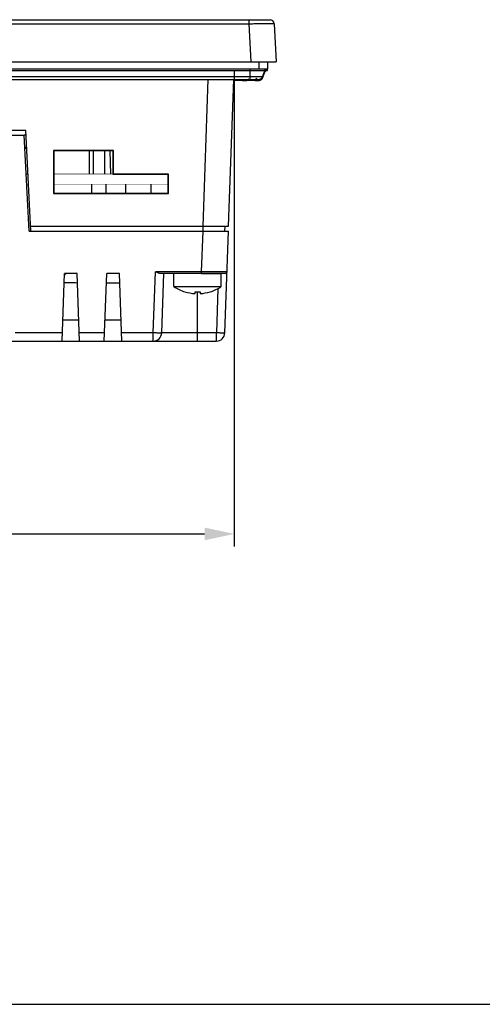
# Model space of a CAD drawing. Header units: millimetres. Extents: x 0 to 594, y 0 to 420.
# Tile 2 of 15: x 256 to 310, y 0 to 116. Entities that reach past the tile are written whole.
import ezdxf

# ---------------------------------------------------------------- set-up
doc = ezdxf.new("R2010")
doc.units = ezdxf.units.MM
doc.header["$LTSCALE"] = 65.395
doc.header["$PDMODE"] = 3
doc.header["$PDSIZE"] = 0.01
doc.layers.get('0').update_dxf_attribs({"linetype": 'CONTINUOUS'})
doc.layers.get('Defpoints').update_dxf_attribs({"linetype": 'CONTINUOUS'})
for name, color, linetype in [('FRONT_CASE-RE04-SHAPE', 7, 'CONTINUOUS'), ('GASKET-04TW_V2-SHAPE', 7, 'CONTINUOUS'), ('ISO7045-M3X8-4_8-SHAPE', 7, 'CONTINUOUS'), ('LCD_BRACKET-RE04-SHAPE', 7, 'CONTINUOUS'), ('LED-L-319EGW-CA-SHAPE', 7, 'CONTINUOUS'), ('MAIN_PCB_ASSY_RE04-SHAPE', 7, 'CONTINUOUS'), ('REAR_CASE-RE04-SHAPE', 7, 'CONTINUOUS'), ('TERMINAL_BLOCK-SHAPE', 7, 'CONTINUOUS'), ('TOP-RE04-DIM', 7, 'CONTINUOUS'), ('TOP-RE04-FORMAT', 7, 'CONTINUOUS')]:
    doc.layers.add(name, color=color, linetype=linetype)
doc.styles.get("Standard").update_dxf_attribs({"font": 'gothic.ttf'})
doc.dimstyles.new('DIMSTYLE_4', dxfattribs={"dimtxt": 3.5, "dimasz": 3.5, "dimexe": 1.5, "dimexo": 1, "dimgap": 0.875, "dimtad": 1, "dimdec": 1, "dimdsep": 46, "dimtxsty": 'STANDARD', "dimblk": '_FILLED', "dimblk1": '_FILLED', "dimblk2": '_FILLED', "dimcen": 0.09, "dimadec": 0, "dimazin": 0, "dimtp": 0.3, "dimtm": 0.3, "dimtfac": 1, "dimtdec": 1, "dimtofl": 0, "dimtmove": 0, "dimatfit": 3, "dimldrblk": '_FILLED', "dimfxl": 1, "dimtolj": 1, "dimarcsym": 0})

# ---------------------------------------------------------------- blocks, each defined once
blk = doc.blocks.new('_FILLED')
at = {"color": 0, "linetype": 'ByBlock'}
blk.add_solid([(0, 0), (-1, 0.214), (-1, -0.214)], dxfattribs=at)
blk = doc.blocks.new('*D131')
at = {"layer": 'Defpoints', "color": 0, "linetype": 'Continuous', "transparency": 16777216}
for p in [(162.44, 111.43), (281.1, 111.43), (281.1, 55.62)]:
    blk.add_point(p, dxfattribs=at)
at = {"layer": 'TOP-RE04-DIM', "color": 0, "linetype": 'Continuous', "lineweight": -2, "transparency": 16777216}
for p, q in [((162.44, 110.43), (162.44, 54.12)), ((281.1, 110.43), (281.1, 54.12)), ((165.94, 55.62), (277.6, 55.62))]:
    blk.add_line(p, q, dxfattribs=at)
at = {"layer": 'TOP-RE04-DIM', "color": 0, "linetype": 'Continuous', "lineweight": -2, "transparency": 16777216, "xscale": 3.5, "yscale": 3.5, "zscale": 3.5, "rotation": 180}
blk.add_blockref('_FILLED', (162.44, 55.62), dxfattribs=at)
at = {"layer": 'TOP-RE04-DIM', "color": 0, "linetype": 'Continuous', "lineweight": -2, "transparency": 16777216, "xscale": 3.5, "yscale": 3.5, "zscale": 3.5}
blk.add_blockref('_FILLED', (281.1, 55.62), dxfattribs=at)
at = {"layer": 'TOP-RE04-DIM', "color": 0, "linetype": 'Continuous', "transparency": 16777216, "insert": (221.85, 60.17), "char_height": 3.5, "attachment_point": 2}
blk.add_mtext('\\A1;118.7', dxfattribs=at)

msp = doc.modelspace()

# ---------------------------------------------------------------- linework, layer by layer
at = {"layer": 'FRONT_CASE-RE04-SHAPE', "linetype": 'Continuous'}
for p, q in [((158.206454, 116.425458), (285.333412, 116.425458)), ((160.703028, 115.951626), (282.836838, 115.951626)), ((282.836838, 116.425458), (282.836838, 115.951626)), ((282.836838, 115.951626), (283.074044, 111.425458)), ((285.832727, 115.951626), (286.069933, 111.425458)), ((157.469933, 111.425458), (286.069933, 111.425458)), ((277.429218, 92.025458), (278.034801, 109.367067)), ((280.427391, 92.025458), (281.032973, 109.367067)), ((186.745724, 103.375458), (256.444142, 103.375458)), ((256.475587, 102.775458), (256.275312, 102.775458)), ((257.070415, 91.425458), (256.444142, 103.375458)), ((256.554198, 101.275458), (256.353924, 101.275458)), ((266.817131, 100.972654), (259.722735, 100.972654)), ((259.769933, 100.925458), (259.722735, 100.972654)), ((259.722735, 100.972654), (259.726148, 95.881671)), ((266.769933, 100.925458), (259.769933, 100.925458)), ((259.769933, 100.925458), (259.769933, 95.925458)), ((265.769933, 100.925458), (265.769933, 98.175458)), ((266.769933, 100.925458), (266.817131, 100.972654)), ((266.769933, 98.125458), (266.769933, 100.925458)), ((266.815253, 98.170775), (266.817131, 100.972654)), ((266.769933, 98.125458), (266.815253, 98.170775)), ((273.269933, 98.125458), (266.769933, 98.125458)), ((273.315253, 98.170775), (266.815253, 98.170775)), ((273.269933, 98.125458), (273.315253, 98.170775)), ((273.269933, 95.925458), (273.269933, 98.125458)), ((273.313718, 95.881671), (273.315253, 98.170775)), ((259.769933, 95.925458), (259.726148, 95.881671)), ((259.726148, 95.881671), (273.313718, 95.881671)), ((259.769933, 95.925458), (273.269933, 95.925458)), ((273.269933, 95.925458), (273.313718, 95.881671)), ((257.03897, 92.025458), (280.427391, 92.025458)), ((277.408266, 91.425458), (277.408266, 92.025458)), ((280.006438, 91.425458), (280.011675, 92.025458))]:
    msp.add_line(p, q, dxfattribs=at)
msp.add_arc((285.333412, 115.925458), 0.5, 3, 90, dxfattribs=at)
msp.add_open_spline([(282.836838, 115.951626), (283.031645, 115.953321), (283.413764, 115.956319), (283.968529, 115.95971), (284.407198, 115.961537), (284.731164, 115.962281), (284.948292, 115.962473), (285.145087, 115.962316), (285.319642, 115.961813), (285.470306, 115.960981), (285.595571, 115.959808), (285.683634, 115.958556), (285.740369, 115.957249), (285.772799, 115.956411), (285.797379, 115.95516), (285.816697, 115.954717), (285.825322, 115.952678), (285.832656, 115.952919), (285.832727, 115.951626)], degree=3, knots=[0, 0, 0, 0, 0.1950549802, 0.3826040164, 0.5554613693, 0.6342702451, 0.7069715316, 0.77285864, 0.8313071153, 0.8817459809, 0.9237018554, 0.9567609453, 0.9698594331, 0.9806238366, 0.9890261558, 0.9950547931, 0.9987040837, 1, 1, 1, 1], dxfattribs=at)
at = {"layer": 'GASKET-04TW_V2-SHAPE', "linetype": 'Continuous'}
for p, q in [((284.019933, 111.425458), (284.019933, 110.568546)), ((285.019933, 111.425458), (285.019933, 110.567137)), ((284.019933, 110.568546), (159.519933, 110.568546)), ((282.969933, 110.37068), (160.569933, 110.37068)), ((160.569933, 109.696719), (282.969933, 109.696719)), ((282.969933, 109.228422), (282.969933, 110.568471)), ((282.969933, 109.696719), (283.256647, 109.696679)), ((284.684956, 110.368264), (284.439779, 109.694648)), ((284.684956, 110.232437), (284.439779, 109.558821)), ((284.439779, 109.694648), (284.439779, 109.558821)), ((284.684956, 110.232437), (284.684956, 110.368264)), ((284.966863, 110.429831), (284.966863, 110.565658)), ((285.019933, 110.428351), (285.019933, 110.565658)), ((160.569933, 109.367067), (283.056132, 109.367062)), ((281.469933, 109.230536), (281.028205, 109.230536)), ((281.469933, 109.230536), (281.469933, 109.364954)), ((281.850296, 109.230642), (281.469933, 109.230536)), ((282.969933, 109.228422), (281.469933, 109.228422)), ((282.066596, 109.230814), (281.850296, 109.230642)), ((282.969933, 109.367067), (283.957349, 109.365854)), ((283.350296, 109.228528), (282.969933, 109.228422)), ((283.284349, 109.366996), (283.466663, 109.366881)), ((283.566596, 109.2287), (283.350296, 109.228528)), ((283.466663, 109.366881), (283.608127, 109.366743)), ((283.608127, 109.366743), (283.869007, 109.366273))]:
    msp.add_line(p, q, dxfattribs=at)
msp.add_lwpolyline([(283.937234, 109.366008), (283.955935, 109.365872), (283.957411, 109.365855)], dxfattribs=at)
for centre, radius, start, end in [((283.969933, 109.865659), 0.5, 228.00002828, 339.99994502), ((283.965513, 109.732731), 0.505116, 312.32955961, 326.07719414), ((284.966829, 110.129862), 0.299957, 112.72772987, 160.00360924), ((284.9666, 110.265876), 0.299678, 101.62585569, 160.02205331), ((284.968149, 110.129194), 0.301369, 135.45327155, 159.9241159), ((284.966595, 110.13024), 0.299528, 124.43620702, 135.38737896), ((284.966351, 110.130576), 0.299113, 113.16990268, 124.43384328), ((284.967427, 110.127132), 0.302702, 101.66789443, 113.10080658), ((284.967172, 110.129454), 0.300377, 90.05891836, 101.70982013), ((281.985567, 245.560461), 136.329672, 270.03405404, 270.16928857), ((282.469936, 109.731954), 0.500009, 228.00043265, 284.19004374), ((282.46953, 109.73257), 0.500705, 284.21779421, 312.15002063), ((283.485567, 245.558348), 136.329672, 270.03405404, 270.16928857), ((283.969937, 109.729842), 0.50001, 228.00047731, 284.19027528), ((283.969656, 109.730477), 0.500695, 284.20364942, 298.07297924), ((283.970546, 109.728983), 0.498958, 298.0635163, 312.19215)]:
    msp.add_arc(centre, radius, start, end, dxfattribs=at)
for points, knots in [([(284.684956, 110.368264), (284.684956, 110.368958), (284.680514, 110.367548), (284.675924, 110.369085), (284.664709, 110.368385), (284.643405, 110.369044), (284.605679, 110.368877), (284.549358, 110.369264), (284.477555, 110.369406), (284.391332, 110.369629), (284.291379, 110.369808), (284.133666, 110.370054), (283.910556, 110.370302), (283.617775, 110.370518), (283.300162, 110.37065), (283.081367, 110.37068), (282.969933, 110.37068)], [0, 0, 0, 0, 0.0012137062, 0.0048371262, 0.0108525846, 0.0192415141, 0.0430650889, 0.0761345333, 0.1181009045, 0.1685365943, 0.2270043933, 0.2929291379, 0.4444200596, 0.6172740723, 0.8050752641, 1, 1, 1, 1]), ([(283.256647, 109.696679), (283.337538, 109.696657), (283.49401, 109.696594), (283.718565, 109.696443), (283.920864, 109.696237), (284.09514, 109.696005), (284.220447, 109.695728), (284.303053, 109.695554), (284.350391, 109.695288), (284.387931, 109.6954), (284.411863, 109.694676), (284.42707, 109.69533), (284.432835, 109.693859), (284.439779, 109.696468), (284.439779, 109.694648)], [0, 0, 0, 0, 0.2051103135, 0.3967554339, 0.56938555, 0.7180767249, 0.8386193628, 0.8872027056, 0.9274031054, 0.958936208, 0.9816471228, 0.9896471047, 0.9953849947, 1, 1, 1, 1]), ([(285.019933, 110.567137), (285.019933, 110.568749), (285.009615, 110.56516), (284.999008, 110.568814), (284.973125, 110.56694), (284.941097, 110.567938), (284.898921, 110.567727), (284.826818, 110.568047), (284.717943, 110.568128), (284.568405, 110.568336), (284.397675, 110.568448), (284.212485, 110.568529), (284.084908, 110.568546), (284.019933, 110.568546)], [0, 0, 0, 0, 0.0048364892, 0.0192408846, 0.0430644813, 0.0761339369, 0.1181003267, 0.1685360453, 0.2929286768, 0.4444196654, 0.6172737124, 0.8050750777, 1, 1, 1, 1]), ([(284.85094, 110.406528), (284.878197, 110.417947), (284.913409, 110.429863), (284.949907, 110.428007), (284.956151, 110.42955)], [0, 0, 0, 0, 0.8212540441, 1, 1, 1, 1]), ([(284.93596, 110.427786), (284.94811, 110.427825), (284.969243, 110.427692), (284.992624, 110.428395), (285.007502, 110.427725), (285.01314, 110.429164), (285.019933, 110.426571), (285.019933, 110.428351)], [0, 0, 0, 0, 0.4340672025, 0.7470790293, 0.8573334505, 0.936409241, 1, 1, 1, 1]), ([(282.581603, 109.24458), (282.54881, 109.237066), (282.484039, 109.230008), (282.419401, 109.231485), (282.388372, 109.231385)], [0, 0, 0, 0, 0.5202099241, 1, 1, 1, 1]), ([(284.347529, 109.402078), (284.304372, 109.35236), (284.197711, 109.269525), (284.029715, 109.225823), (283.926447, 109.229395), (283.888372, 109.229271)], [0, 0, 0, 0, 0.3895955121, 0.7746854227, 1, 1, 1, 1])]:
    msp.add_open_spline(points, degree=3, knots=knots, dxfattribs=at)
for points in [[(284.439781, 109.55882), (284.419044, 109.501852), (284.387269, 109.447861), (284.347529, 109.402078)], [(284.439779, 109.558821), (284.425957, 109.520845), (284.407222, 109.484363), (284.384654, 109.450838)], [(282.825116, 109.380028), (282.759743, 109.314047), (282.672139, 109.265327), (282.581603, 109.24458)]]:
    msp.add_open_spline(points, degree=3, dxfattribs=at)
at = {"layer": 'ISO7045-M3X8-4_8-SHAPE', "linetype": 'Continuous'}
for p, q in [((268.269933, 95.925458), (268.269933, 96.975458)), ((271.269933, 95.925458), (271.269933, 96.975458)), ((273.969933, 84.873987), (273.969933, 86.425458)), ((277.240402, 86.425458), (279.569933, 86.425458)), ((279.569933, 84.873987), (279.569933, 86.425458)), ((273.969933, 84.873987), (279.569933, 84.873987)), ((275.269933, 84.246754), (275.269933, 84.256198)), ((276.469933, 84.034483), (276.469933, 84.256198)), ((277.069933, 84.256198), (277.069933, 84.034483)), ((278.269933, 84.256198), (278.269933, 84.246754))]:
    msp.add_line(p, q, dxfattribs=at)
for radius, start, end in [(5, 235.94420226, 252.54239688), (4.990992, 252.5098725, 266.55397131), (4.769696, 266.39388186, 273.60611814), (4.990992, 273.44602869, 287.4901275), (5, 287.45760312, 304.05579774)]:
    msp.add_arc((276.769933, 89.01645), radius, start, end, dxfattribs=at)
at = {"layer": 'LCD_BRACKET-RE04-SHAPE', "linetype": 'Continuous'}
for p, q in [((256.554198, 101.175458), (256.359165, 101.175458)), ((266.519933, 98.175458), (266.423901, 100.925458))]:
    msp.add_line(p, q, dxfattribs=at)
at = {"layer": 'LED-L-319EGW-CA-SHAPE', "linetype": 'Continuous'}
for p, q in [((263.979933, 98.175458), (263.979933, 100.925458)), ((264.479933, 98.175458), (264.479933, 100.925458)), ((264.229933, 96.975458), (264.229933, 95.925458))]:
    msp.add_line(p, q, dxfattribs=at)
at = {"layer": 'MAIN_PCB_ASSY_RE04-SHAPE', "linetype": 'Continuous'}
for p, q in [((256.716662, 98.175458), (256.516388, 98.175458)), ((256.789173, 96.975458), (256.769933, 96.975458))]:
    msp.add_line(p, q, dxfattribs=at)
at = {"layer": 'MAIN_PCB_ASSY_RE04-SHAPE', "linetype": 'Continuous', "const_width": 0.07425}
for points in [[(259.769933, 98.175458), (266.769933, 98.175458)], [(256.579277, 96.975458), (256.769933, 96.975458)], [(259.769933, 96.975458), (273.269933, 96.975458)]]:
    msp.add_lwpolyline(points, dxfattribs=at)
at = {"layer": 'REAR_CASE-RE04-SHAPE', "linetype": 'Continuous'}
for p, q in [((186.914554, 102.775458), (256.275312, 102.775458)), ((256.87014, 91.425458), (256.275312, 102.775458)), ((256.87014, 91.425458), (280.406438, 91.425458)), ((277.240402, 86.618479), (277.408266, 91.425458)), ((279.98617, 79.390559), (280.406438, 91.425458)), ((260.740567, 78.425458), (261.019933, 86.425458)), ((262.519933, 86.425458), (261.019933, 86.425458)), ((262.799299, 78.425458), (262.519933, 86.425458)), ((265.740567, 78.425458), (266.019933, 86.425458)), ((267.519933, 86.425458), (266.019933, 86.425458)), ((267.799299, 78.425458), (267.519933, 86.425458)), ((271.524878, 79.390559), (271.777283, 86.618479)), ((277.240402, 86.618479), (271.777283, 86.618479)), ((280.038697, 86.425458), (272.361245, 86.425458)), ((272.524269, 79.390559), (272.769933, 86.425458)), ((277.240402, 86.425458), (277.240402, 86.618479)), ((265.98077, 85.303962), (267.559097, 85.303962)), ((276.769933, 78.425458), (276.769933, 84.246749)), ((279.169758, 84.630379), (278.98678, 79.390559)), ((260.827869, 80.925458), (262.711997, 80.925458)), ((265.827869, 80.925458), (267.711997, 80.925458)), ((260.774269, 79.390559), (255.195877, 79.390559)), ((265.774269, 79.390559), (262.765597, 79.390559)), ((271.524878, 79.390559), (267.765597, 79.390559)), ((271.524878, 78.425458), (271.524878, 79.390559)), ((278.98678, 79.390559), (272.524269, 79.390559)), ((278.98678, 78.425458), (278.98678, 79.390559)), ((164.553086, 78.425458), (278.98678, 78.425458))]:
    msp.add_line(p, q, dxfattribs=at)
for centre, radius, start, end in [((262.145451, 85.225458), 1.5, 126.82632344, 139.15595715), ((280.038697, 86.625458), 0.2, 270, 357.99999995), ((271.524878, 79.425458), 1, 270, 358), ((278.98678, 79.425458), 1, 270, 358)]:
    msp.add_arc(centre, radius, start, end, dxfattribs=at)
for points, knots in [([(272.361245, 86.425458), (272.314448, 86.425458), (272.216995, 86.44266), (272.021384, 86.507708), (271.875968, 86.5737), (271.777283, 86.618479)], [0, 0, 0, 0, 0.2270174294, 0.4742888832, 1, 1, 1, 1]), ([(280.238575, 86.618479), (280.238519, 86.617264), (280.233993, 86.618692), (280.230091, 86.617724), (280.219944, 86.617957), (280.203835, 86.617368), (280.178503, 86.617264), (280.146348, 86.616951), (280.107088, 86.616741), (280.060958, 86.616519), (279.985951, 86.61625), (279.875898, 86.615977), (279.725039, 86.615754), (279.550236, 86.61562), (279.35317, 86.615578), (279.135761, 86.615629), (278.811468, 86.615829), (278.372482, 86.616318), (277.817466, 86.617224), (277.435234, 86.618026), (277.240402, 86.618479)], [0, 0, 0, 0, 0.0012167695, 0.0027261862, 0.0048350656, 0.0108457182, 0.019237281, 0.0299961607, 0.0430938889, 0.0584947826, 0.0761630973, 0.1181425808, 0.1686168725, 0.2271114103, 0.2930509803, 0.3658010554, 0.4446501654, 0.6175384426, 0.8050507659, 1, 1, 1, 1]), ([(260.980496, 85.331052), (261.199899, 85.336448), (261.725517, 85.337536), (262.251013, 85.33187), (262.557042, 85.326988)], [0, 0, 0, 0, 0.4176095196, 1, 1, 1, 1]), ([(272.524269, 79.390559), (272.5242, 79.388592), (272.515237, 79.386168), (272.502596, 79.383842), (272.477566, 79.381522), (272.44504, 79.379611), (272.403, 79.378052), (272.330849, 79.376457), (272.222068, 79.375845), (272.072635, 79.376904), (271.902127, 79.379748), (271.717178, 79.384282), (271.589791, 79.388295), (271.524878, 79.390559)], [0, 0, 0, 0, 0.0058977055, 0.0206487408, 0.0446573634, 0.0777992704, 0.1197547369, 0.1701650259, 0.2943272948, 0.44557565, 0.6180586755, 0.8053511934, 1, 1, 1, 1]), ([(279.98617, 79.390559), (279.986102, 79.388592), (279.977138, 79.386168), (279.964498, 79.383842), (279.939467, 79.381522), (279.906942, 79.379611), (279.864901, 79.378052), (279.79275, 79.376457), (279.68397, 79.375845), (279.534537, 79.376904), (279.364028, 79.379748), (279.17908, 79.384282), (279.051692, 79.388295), (278.98678, 79.390559)], [0, 0, 0, 0, 0.0058977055, 0.0206487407, 0.0446573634, 0.0777992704, 0.1197547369, 0.170165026, 0.2943272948, 0.4455756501, 0.6180586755, 0.8053511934, 1, 1, 1, 1])]:
    msp.add_open_spline(points, degree=3, knots=knots, dxfattribs=at)
at = {"layer": 'TERMINAL_BLOCK-SHAPE', "linetype": 'Continuous'}
msp.add_line((265.919933, 96.975458), (265.919933, 95.925458), dxfattribs=at)
at = {"layer": 'TOP-RE04-FORMAT', "color": 7, "linetype": 'Continuous'}
msp.add_line((0, 0), (594, 0), dxfattribs=at)

# ---------------------------------------------------------------- dimensions: what is measured, and where the dimension line sits
at = {"layer": 'TOP-RE04-DIM', "linetype": 'Continuous'}
dim = msp.add_linear_dim(base=(281.104854, 55.623072), p1=(162.435012, 111.425458), p2=(281.104854, 111.425458), dimstyle='DIMSTYLE_4', dxfattribs=at)
dim.commit()
dim.dimension.update_dxf_attribs({"geometry": '*D131', "text_midpoint": (221.851994, 55.623072), "dimtype": 160})

doc.saveas('drawing.dxf')
